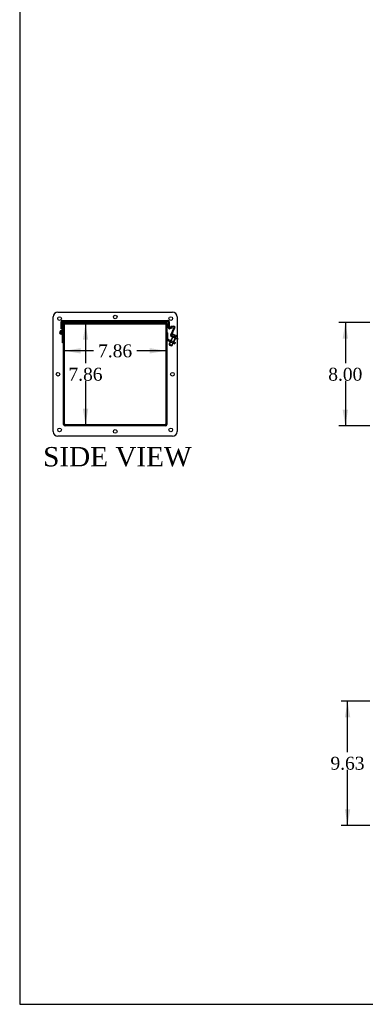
# Model space of a CAD drawing. Header units: inches. Extents: x 1 to 240, y -1 to 159.
# Tile 1 of 13: x 1 to 28, y 0 to 77. Entities that reach past the tile are written whole.
import ezdxf
from ezdxf.enums import TextEntityAlignment as Align
from ezdxf.lldxf.tags import DXFTag

# ---------------------------------------------------------------- set-up
doc = ezdxf.new("R2010")
doc.units = ezdxf.units.IN
doc.header["$MEASUREMENT"] = 0
for name, color, linetype in [('COM40176', 7, 'Continuous'), ('COM52631', 7, 'Continuous'), ('COM70666-3', 7, 'Continuous'), ('COM70693-18', 7, 'Continuous'), ('COM70694-18', 7, 'Continuous'), ('COM70695-3', 7, 'Continuous'), ('Default', 7, 'Continuous'), ('GSK10522', 7, 'Continuous'), ('GSK11095', 7, 'Continuous'), ('HNG86641-1', 7, 'Continuous'), ('HNG86641-2', 7, 'Continuous'), ('HNG86641-3', 7, 'Continuous'), ('QLB30082', 7, 'Continuous'), ('SCS19420', 7, 'Continuous')]:
    doc.layers.add(name, color=color, linetype=linetype)
doc.styles.add('SEACAD_Times_New_Roman', font='times.ttf')
tags = doc.linetypes.add('HIDDEN2', pattern=[0.1875, 0.125, -0.0625]).pattern_tags.tags
tags[6:7] = [DXFTag(74, 4), DXFTag(75, 0), DXFTag(340, '0'), DXFTag(46, 0.0), DXFTag(50, 0.0), DXFTag(44, 0.0), DXFTag(45, 0.0)]
tags[4:5] = [DXFTag(74, 4), DXFTag(75, 0), DXFTag(340, '0'), DXFTag(46, 0.0), DXFTag(50, 0.0), DXFTag(44, 0.0), DXFTag(45, 0.0)]
doc.dimstyles.new('HAMMOND_(STH_-_240x160)', dxfattribs={"dimtxt": 1, "dimasz": 1.25, "dimexe": 0.5, "dimexo": 0.5, "dimgap": 0.25, "dimtad": 0, "dimtih": 1, "dimtoh": 1, "dimzin": 0, "dimdsep": 46, "dimtxsty": 'SEACAD_Times_New_Roman', "dimblk1": '_SE_FILLED', "dimblk2": '_SE_FILLED', "dimsah": 1, "dimcen": 0.5, "dimadec": 0, "dimazin": 0, "dimtfac": 0.8, "dimtofl": 0, "dimtmove": 0, "dimatfit": 3, "dimfxl": 1, "dimtolj": 1, "dimtzin": 0, "dimarcsym": 0})

# ---------------------------------------------------------------- blocks, each defined once
blk = doc.blocks.new('SE3')
at = {"layer": 'COM40176', "color": 7, "linetype": 'HIDDEN2'}
for p, q in [((12.679, 52.278), (12.95, 52.858)), ((12.916, 52.956), (12.691, 52.936)), ((12.696, 52.879), (12.691, 52.936)), ((12.921, 52.899), (12.696, 52.879)), ((12.731, 52.254), (13.001, 52.834)), ((13.039, 52.015), (12.721, 52.164)), ((13.063, 52.067), (12.745, 52.215)), ((12.855, 52.101), (12.879, 52.153)), ((13.182, 51.949), (13.039, 52.015)), ((13.063, 52.067), (13.182, 52.012)), ((13.11, 51.982), (13.134, 52.034))]:
    blk.add_line(p, q, dxfattribs=at)
at = {"layer": 'COM40176', "color": 7, "linetype": 'Continuous'}
for p, q in [((13.182, 52.012), (13.233, 51.988)), ((13.209, 51.936), (13.182, 51.949)), ((13.233, 51.988), (13.209, 51.936))]:
    blk.add_line(p, q, dxfattribs=at)
at = {"layer": 'COM40176', "color": 7, "linetype": 'HIDDEN2'}
for centre, radius, start, end in [((12.923, 52.87), 0.086, 335, 95), ((12.923, 52.87), 0.029, 335, 95), ((12.757, 52.242), 0.086, 155, 245), ((12.757, 52.242), 0.029, 155, 245)]:
    blk.add_arc(centre, radius, start, end, dxfattribs=at)
at = {"layer": 'COM52631', "color": 7, "linetype": 'HIDDEN2'}
for p, q in [((12.369, 52.455), (12.464, 52.455)), ((12.464, 51.983), (12.464, 52.455)), ((12.492, 51.939), (12.862, 51.767)), ((12.452, 51.853), (12.822, 51.681)), ((12.709, 51.838), (12.669, 51.752)), ((12.822, 51.681), (12.992, 51.601)), ((12.862, 51.767), (13.032, 51.687)), ((12.862, 51.662), (12.902, 51.748)), ((13.032, 51.687), (12.992, 51.601))]:
    blk.add_line(p, q, dxfattribs=at)
for radius in [0.143, 0.048]:
    blk.add_arc((12.512, 51.983), radius, 180, 245, dxfattribs=at)
at = {"layer": 'COM70666-3', "color": 7, "linetype": 'Continuous'}
for p, q in [((3.557, 44.799), (3.557, 53.674)), ((3.932, 54.049), (12.807, 54.049)), ((13.182, 53.674), (13.182, 44.799)), ((4.401, 45.33), (4.401, 53.142)), ((4.463, 53.205), (12.275, 53.205)), ((12.338, 53.142), (12.338, 45.33)), ((12.275, 45.268), (4.463, 45.268)), ((12.807, 44.424), (3.932, 44.424))]:
    blk.add_line(p, q, dxfattribs=at)
for centre in [(4.057, 53.549), (8.369, 53.674), (12.682, 53.549), (3.932, 49.236), (12.807, 49.236), (4.057, 44.924), (12.682, 44.924), (8.369, 44.799)]:
    blk.add_circle(centre, 0.141, dxfattribs=at)
for centre, radius, start, end in [((3.932, 53.674), 0.375, 90, 180), ((12.807, 53.674), 0.375, 0, 90), ((4.463, 53.142), 0.0625, 90, 180), ((12.275, 53.142), 0.0625, 0, 90), ((4.463, 45.33), 0.0625, 180, 270), ((12.275, 45.33), 0.0625, 270, 0), ((3.932, 44.799), 0.375, 180, 270), ((12.807, 44.799), 0.375, 270, 0)]:
    blk.add_arc(centre, radius, start, end, dxfattribs=at)
at = {"layer": 'COM70693-18', "color": 7, "linetype": 'HIDDEN2'}
for p, q in [((4.369, 45.344), (4.369, 53.128)), ((4.477, 53.236), (4.994, 53.236)), ((4.994, 53.205), (4.994, 53.236)), ((11.744, 53.236), (12.261, 53.236)), ((11.744, 53.205), (11.744, 53.236)), ((12.369, 53.128), (12.369, 45.344)), ((12.261, 45.236), (4.477, 45.236))]:
    blk.add_line(p, q, dxfattribs=at)
at = {"layer": 'COM70693-18', "color": 7, "linetype": 'Continuous'}
for p, q in [((4.441, 45.344), (4.441, 53.128)), ((4.477, 53.164), (4.994, 53.164)), ((4.994, 53.164), (4.994, 53.205)), ((11.744, 53.164), (11.744, 53.205)), ((11.744, 53.164), (12.261, 53.164)), ((12.297, 53.128), (12.297, 45.344)), ((12.261, 45.308), (4.477, 45.308))]:
    blk.add_line(p, q, dxfattribs=at)
at = {"layer": 'COM70693-18', "color": 7, "linetype": 'HIDDEN2'}
for centre, start, end in [((4.477, 53.128), 90, 180), ((12.261, 53.128), 0, 90), ((4.477, 45.344), 180, 270), ((12.261, 45.344), 270, 0)]:
    blk.add_arc(centre, 0.108, start, end, dxfattribs=at)
at = {"layer": 'COM70693-18', "color": 7, "linetype": 'Continuous'}
for centre, start, end in [((4.477, 53.128), 90, 180), ((12.261, 53.128), 0, 90), ((4.477, 45.344), 180, 270), ((12.261, 45.344), 270, 0)]:
    blk.add_arc(centre, 0.036, start, end, dxfattribs=at)
at = {"layer": 'COM70694-18', "color": 7, "linetype": 'HIDDEN2'}
for p, q in [((4.183, 52.752), (4.183, 53.3)), ((4.255, 52.782), (4.183, 52.782)), ((4.255, 52.752), (4.183, 52.752)), ((4.255, 52.752), (4.255, 53.3)), ((4.291, 53.408), (12.45, 53.408)), ((4.291, 53.336), (12.45, 53.336)), ((12.486, 53.3), (12.486, 52.86)), ((12.558, 53.3), (12.558, 52.86)), ((12.776, 52.868), (12.602, 52.825)), ((12.793, 52.798), (12.62, 52.755)), ((12.793, 52.798), (12.776, 52.868))]:
    blk.add_line(p, q, dxfattribs=at)
for centre, radius, start, end in [((4.291, 53.3), 0.108, 90, 180), ((4.291, 53.3), 0.036, 90, 180), ((12.45, 53.3), 0.108, 0, 90), ((12.45, 53.3), 0.036, 0, 90), ((12.594, 52.86), 0.108, 180, 284), ((12.594, 52.86), 0.036, 180, 284)]:
    blk.add_arc(centre, radius, start, end, dxfattribs=at)
at = {"layer": 'COM70695-3', "color": 7, "linetype": 'HIDDEN2'}
for p, q in [((11.713, 53.236), (5.025, 53.236)), ((5.025, 53.236), (5.025, 53.205)), ((11.713, 53.236), (11.713, 53.205))]:
    blk.add_line(p, q, dxfattribs=at)
at = {"layer": 'COM70695-3', "color": 7, "linetype": 'Continuous'}
for p, q in [((5.025, 53.205), (5.025, 53.164)), ((11.713, 53.164), (5.025, 53.164)), ((11.713, 53.205), (11.713, 53.164))]:
    blk.add_line(p, q, dxfattribs=at)
at = {"layer": 'GSK10522', "color": 7, "linetype": 'HIDDEN2'}
for p, q in [((4.4, 52.956), (4.4, 45.517)), ((12.089, 53.206), (4.65, 53.206)), ((12.339, 45.517), (12.339, 52.956)), ((4.65, 45.267), (12.089, 45.267))]:
    blk.add_line(p, q, dxfattribs=at)
for centre, start, end in [((4.65, 52.956), 146.5119, 180), ((4.65, 52.956), 90, 129.64611), ((12.089, 52.956), 50.35389, 90), ((12.089, 52.956), 0, 33.48819), ((4.65, 45.517), 180, 213.4881), ((4.65, 45.517), 236.72011, 270), ((12.089, 45.517), 270, 303.27989), ((12.089, 45.517), 326.51181, 0)]:
    blk.add_arc(centre, 0.25, start, end, dxfattribs=at)
at = {"layer": 'GSK10522', "color": 7, "linetype": 'Continuous'}
for centre, start, end in [((4.65, 52.956), 129.64611, 146.5119), ((12.089, 52.956), 33.48819, 50.35389), ((4.65, 45.517), 213.4881, 236.72011), ((12.089, 45.517), 303.27989, 326.51181)]:
    blk.add_arc(centre, 0.25, start, end, dxfattribs=at)
at = {"layer": 'GSK11095', "color": 7, "linetype": 'HIDDEN2'}
for p, q in [((5.005, 53.336), (4.255, 53.336)), ((4.255, 53.336), (4.255, 53.148)), ((4.255, 53.148), (4.447, 53.148)), ((5.005, 53.205), (5.005, 53.336)), ((5.005, 53.205), (5.005, 53.336)), ((5.005, 53.336), (5.005, 53.336)), ((5.005, 53.336), (11.736, 53.336)), ((12.486, 53.336), (11.736, 53.336)), ((11.736, 53.336), (11.736, 53.205)), ((11.736, 53.336), (11.736, 53.336)), ((11.736, 53.205), (11.736, 53.336)), ((12.291, 53.148), (12.486, 53.148)), ((12.486, 53.148), (12.486, 53.336))]:
    blk.add_line(p, q, dxfattribs=at)
at = {"layer": 'GSK11095', "color": 7, "linetype": 'Continuous'}
for p, q in [((4.447, 53.148), (5.005, 53.148)), ((5.005, 53.148), (5.005, 53.205)), ((5.005, 53.148), (5.005, 53.205)), ((5.005, 53.148), (5.005, 53.148)), ((5.005, 53.148), (11.736, 53.148)), ((11.736, 53.205), (11.736, 53.148)), ((11.736, 53.148), (11.736, 53.205)), ((11.736, 53.148), (12.291, 53.148)), ((11.736, 53.148), (11.736, 53.148))]:
    blk.add_line(p, q, dxfattribs=at)
at = {"layer": 'HNG86641-1', "color": 7, "linetype": 'HIDDEN2'}
for p, q in [((4.33, 53.295), (4.255, 53.295)), ((4.255, 52.752), (4.255, 52.642)), ((4.33, 52.642), (4.33, 53.295)), ((4.218, 52.538), (4.249, 52.607)), ((4.33, 52.642), (4.255, 52.642)), ((4.255, 52.642), (4.255, 52.482)), ((4.33, 52.482), (4.33, 52.642))]:
    blk.add_line(p, q, dxfattribs=at)
blk.add_arc((4.192, 52.482), 0.138, 307.10172, 0, dxfattribs=at)
at = {"layer": 'HNG86641-2', "color": 7, "linetype": 'HIDDEN2'}
for p, q in [((4.229, 52.431), (4.275, 52.372)), ((4.294, 52.275), (4.254, 52.493)), ((4.285, 52.322), (4.362, 52.322)), ((4.294, 51.669), (4.294, 52.275)), ((4.327, 52.507), (4.369, 52.282)), ((4.369, 51.669), (4.294, 51.669))]:
    blk.add_line(p, q, dxfattribs=at)
blk.add_arc((4.192, 52.482), 0.137, 10.54517, 307.10172, dxfattribs=at)
at = {"layer": 'HNG86641-3', "color": 7, "linetype": 'HIDDEN2'}
blk.add_circle((4.192, 52.482), 0.0625, dxfattribs=at)
at = {"layer": 'QLB30082', "color": 7, "linetype": 'HIDDEN2'}
for p, q in [((6.13, 53.306), (6.13, 53.336)), ((6.505, 53.306), (6.13, 53.306)), ((8.255, 53.306), (6.505, 53.306)), ((7.11, 53.307), (7.11, 53.294)), ((7.113, 53.307), (7.113, 53.294)), ((7.17, 53.296), (7.113, 53.296)), ((7.114, 53.307), (7.114, 53.306)), ((7.114, 53.296), (7.114, 53.306)), ((7.114, 53.296), (7.114, 53.294)), ((7.137, 53.307), (7.137, 53.294)), ((7.142, 53.296), (7.142, 53.306)), ((7.16, 53.296), (7.16, 53.306)), ((7.17, 53.296), (7.17, 53.306)), ((7.172, 53.296), (7.172, 53.306)), ((7.177, 53.296), (7.19, 53.296)), ((7.179, 53.296), (7.179, 53.306)), ((7.183, 53.296), (7.183, 53.306)), ((7.195, 53.307), (7.195, 53.294)), ((7.347, 53.296), (7.195, 53.296)), ((7.21, 53.296), (7.21, 53.306)), ((7.219, 53.307), (7.219, 53.294)), ((7.221, 53.296), (7.221, 53.306)), ((7.225, 53.296), (7.225, 53.306)), ((7.237, 53.296), (7.237, 53.306)), ((7.262, 53.296), (7.262, 53.306)), ((7.28, 53.296), (7.28, 53.306)), ((7.288, 53.296), (7.288, 53.306)), ((7.301, 53.296), (7.301, 53.306)), ((7.302, 53.296), (7.302, 53.306)), ((7.314, 53.296), (7.314, 53.306)), ((7.315, 53.296), (7.315, 53.306)), ((7.318, 53.296), (7.318, 53.306)), ((7.32, 53.294), (7.32, 53.307)), ((7.323, 53.294), (7.323, 53.307)), ((7.332, 53.296), (7.332, 53.306)), ((7.336, 53.296), (7.332, 53.296)), ((7.339, 53.296), (7.339, 53.306)), ((7.342, 53.296), (7.342, 53.306)), ((7.342, 53.296), (7.36, 53.296)), ((7.347, 53.294), (7.347, 53.307)), ((7.36, 53.296), (7.36, 53.306)), ((8.63, 53.306), (8.255, 53.306)), ((8.63, 53.306), (8.63, 53.336))]:
    blk.add_line(p, q, dxfattribs=at)
at = {"layer": 'SCS19420', "color": 7, "linetype": 'HIDDEN2'}
for p, q in [((12.844, 52.169), (12.56, 51.561)), ((12.571, 51.532), (12.863, 52.16)), ((12.764, 52.267), (12.752, 52.24)), ((12.757, 51.445), (13.05, 52.073)), ((12.787, 51.455), (13.07, 52.064)), ((12.844, 52.169), (12.863, 52.16)), ((12.886, 52.26), (12.918, 52.327)), ((12.886, 52.26), (12.947, 52.232)), ((12.912, 52.198), (12.931, 52.239)), ((12.958, 52.177), (12.912, 52.198)), ((12.918, 52.327), (12.929, 52.323)), ((12.929, 52.323), (13, 52.29)), ((12.977, 52.3), (12.949, 52.241)), ((12.958, 52.177), (12.977, 52.218)), ((13.003, 52.156), (12.958, 52.177)), ((13, 52.29), (12.972, 52.231)), ((12.977, 52.217), (13.022, 52.196)), ((13.003, 52.156), (13.022, 52.196)), ((13.048, 52.135), (13.003, 52.156)), ((13.022, 52.196), (13.053, 52.182)), ((13.036, 52.201), (13.063, 52.26)), ((13.048, 52.135), (13.067, 52.175)), ((13.07, 52.064), (13.05, 52.073)), ((13.053, 52.182), (13.113, 52.154)), ((13.058, 52.191), (13.086, 52.249)), ((13.063, 52.26), (13.137, 52.226)), ((13.113, 52.154), (13.144, 52.222)), ((13.137, 52.226), (13.144, 52.222)), ((12.787, 51.455), (12.56, 51.561)), ((12.56, 51.561), (12.589, 51.481)), ((12.589, 51.481), (12.707, 51.426)), ((12.707, 51.426), (12.787, 51.455))]:
    blk.add_line(p, q, dxfattribs=at)
at = {"layer": 'SCS19420', "color": 7, "linetype": 'Continuous'}
blk.add_line((13.187, 52.037), (13.199, 52.064), dxfattribs=at)
at = {"layer": 'SCS19420', "color": 7, "linetype": 'HIDDEN2'}
for centre, radius, start, end in [((12.774, 52.229), 0.025, 155, 245), ((12.873, 52.216), 0.12, 68.05451, 155), ((12.981, 52.226), 0.035, 155, 171.60155), ((20.4, 68.185), 17.609, 244.95781, 245.06557), ((12.981, 52.226), 0.01, 155, 245), ((13.026, 52.205), 0.01, 245, 335), ((13.026, 52.205), 0.035, 318.39845, 335), ((13.091, 52.115), 0.12, 40.70348, 65), ((13.164, 52.047), 0.025, 245, 314.58988)]:
    blk.add_arc(centre, radius, start, end, dxfattribs=at)
at = {"layer": 'SCS19420', "color": 7, "linetype": 'Continuous'}
for centre, radius, start, end in [((13.091, 52.115), 0.12, 335, 40.70348), ((13.164, 52.047), 0.025, 314.58988, 335)]:
    blk.add_arc(centre, radius, start, end, dxfattribs=at)
blk = doc.blocks.new('DMBLK220')
at = {"layer": 'Default', "linetype": 'Continuous', "transparency": 16777216}
for points in [[(5.691, 51.26), (4.441, 51.051), (5.691, 50.843)], [(11.047, 51.26), (11.047, 50.843), (12.297, 51.051)]]:
    blk.add_hatch(color=7, dxfattribs=at).paths.add_polyline_path(points)
at = {"layer": 'Default', "color": 7, "linetype": 'Continuous', "transparency": 16777216}
for p, q in [((6.692, 51.051), (4.441, 51.051)), ((12.297, 51.051), (10.046, 51.051))]:
    blk.add_line(p, q, dxfattribs=at)
at = {"layer": 'Default', "color": 7, "linetype": 'Continuous', "transparency": 16777216, "style": 'SEACAD_Times_New_Roman'}
blk.add_text('7.86', height=1, dxfattribs=at).set_placement((7.042, 51.551), align=Align.TOP_LEFT)
blk = doc.blocks.new('_SE_FILLED')
at = {"color": 0}
blk.add_line((0, 0), (-1, 0), dxfattribs=at)
blk.add_solid([(0, 0), (-1, -0.1665), (-1, 0.1665), (0, 0)], dxfattribs=at)
blk = doc.blocks.new('DMBLK224')
at = {"layer": 'Default', "linetype": 'Continuous', "transparency": 16777216}
for points in [[(26.014, 51.986), (26.431, 51.986), (26.223, 53.236)], [(26.014, 46.486), (26.223, 45.236), (26.431, 46.486)]]:
    blk.add_hatch(color=7, dxfattribs=at).paths.add_polyline_path(points)
at = {"layer": 'Default', "color": 7, "linetype": 'Continuous', "transparency": 16777216}
for p, q in [((28.109, 53.236), (25.723, 53.236)), ((26.223, 53.236), (26.223, 50.086)), ((26.223, 48.736), (26.223, 45.236)), ((28.109, 45.236), (25.723, 45.236))]:
    blk.add_line(p, q, dxfattribs=at)
at = {"layer": 'Default', "color": 7, "linetype": 'Continuous', "transparency": 16777216, "style": 'SEACAD_Times_New_Roman'}
blk.add_text('8.00', height=1, dxfattribs=at).set_placement((24.896, 49.736), align=Align.TOP_LEFT)
blk = doc.blocks.new('DMBLK225')
at = {"layer": 'Default', "linetype": 'Continuous', "transparency": 16777216}
for points in [[(5.862, 51.914), (6.279, 51.914), (6.07, 53.164)], [(5.862, 46.558), (6.07, 45.308), (6.279, 46.558)]]:
    blk.add_hatch(color=7, dxfattribs=at).paths.add_polyline_path(points)
at = {"layer": 'Default', "color": 7, "linetype": 'Continuous', "transparency": 16777216}
for p, q in [((6.07, 53.164), (6.07, 50.086)), ((6.07, 48.736), (6.07, 45.308))]:
    blk.add_line(p, q, dxfattribs=at)
at = {"layer": 'Default', "color": 7, "linetype": 'Continuous', "transparency": 16777216, "style": 'SEACAD_Times_New_Roman'}
blk.add_text('7.86', height=1, dxfattribs=at).set_placement((4.743, 49.736), align=Align.TOP_LEFT)
blk = doc.blocks.new('DMBLK226')
at = {"layer": 'Default', "linetype": 'Continuous', "transparency": 16777216}
for points in [[(26.185, 22.648), (26.602, 22.648), (26.393, 23.898)], [(26.185, 15.523), (26.393, 14.273), (26.602, 15.523)]]:
    blk.add_hatch(color=7, dxfattribs=at).paths.add_polyline_path(points)
at = {"layer": 'Default', "color": 7, "linetype": 'Continuous', "transparency": 16777216}
for p, q in [((28.109, 23.898), (25.893, 23.898)), ((26.393, 19.936), (26.393, 23.898)), ((26.393, 14.273), (26.393, 18.586)), ((28.109, 14.273), (25.893, 14.273))]:
    blk.add_line(p, q, dxfattribs=at)
at = {"layer": 'Default', "color": 7, "linetype": 'Continuous', "transparency": 16777216, "style": 'SEACAD_Times_New_Roman'}
blk.add_text('9.63', height=1, dxfattribs=at).set_placement((25.066, 19.586), align=Align.TOP_LEFT)
blk = doc.blocks.new('BORDER')
at = {"layer": 'Default', "color": 7, "linetype": 'Continuous'}
for p, q in [((-41.86, 27.86), (-41.86, 0)), ((-41.86, 0), (0, 0))]:
    blk.add_line(p, q, dxfattribs=at)

msp = doc.modelspace()

# ---------------------------------------------------------------- block references
at = {"layer": 'Default', "color": 7, "xscale": 5.7, "yscale": 5.7, "zscale": 5.7}
msp.add_blockref('BORDER', (239.562, 0.401), dxfattribs=at)
at = {"layer": 'Default'}
msp.add_blockref('SE3', (0, 0), dxfattribs=at)

# ---------------------------------------------------------------- texts
at = {"layer": 'Default', "color": 7, "linetype": 'Continuous', "style": 'SEACAD_Times_New_Roman'}
msp.add_text('SIDE VIEW', height=1.5, dxfattribs=at).set_placement((2.779, 43.594), align=Align.TOP_LEFT)

# ---------------------------------------------------------------- dimensions: what is measured, and where the dimension line sits
at = {"layer": 'Default', "color": 7, "linetype": 'Continuous'}
for base, p1, p2, angle, picture, middle, dimtype in [((6.07, 45.308), (11.713, 53.164), (4.477, 45.308), 90, 'DMBLK225', (6.07, 49.236), 160), ((26.223, 53.236), (28.609, 53.236), (28.609, 45.236), 270, 'DMBLK224', (26.223, 49.236), 161), ((26.39342118, 14.273014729), (28.608736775, 14.273014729), (28.608736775, 23.89801473), 90, 'DMBLK226', (26.39342118, 19.085514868), 161)]:
    dim = msp.add_linear_dim(base=base, p1=p1, p2=p2, angle=angle, text='\\A1;<>', dimstyle='HAMMOND_(STH_-_240x160)', dxfattribs=at)
    dim.commit()
    dim.dimension.update_dxf_attribs({"geometry": picture, "text_midpoint": middle, "dimtype": dimtype})
dim = msp.add_linear_dim(base=(4.441, 51.051), p1=(12.297, 49.236), p2=(4.441, 49.236), text='\\A1;<>', dimstyle='HAMMOND_(STH_-_240x160)', dxfattribs=at)
dim.commit()
dim.dimension.update_dxf_attribs({"geometry": 'DMBLK220', "text_midpoint": (8.369, 51.051), "dimtype": 160})

doc.saveas('drawing.dxf')
